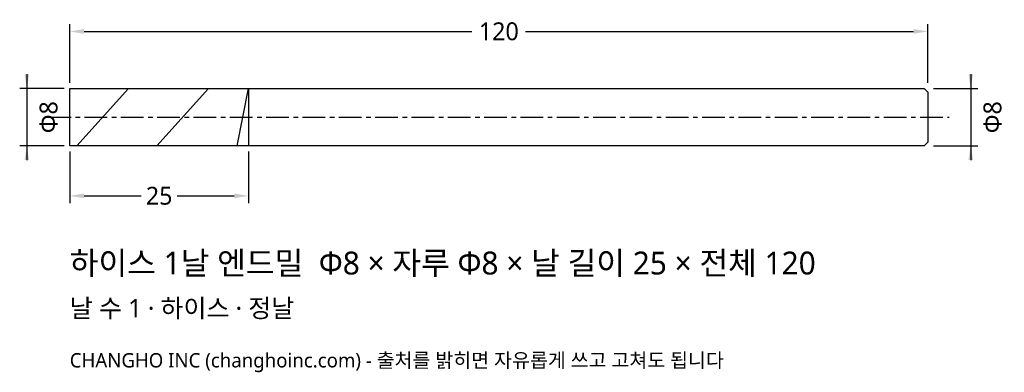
# Model space of a CAD drawing. Header units: millimetres. Extents: x -7 to 131, y -36 to 14.
import ezdxf

# ---------------------------------------------------------------- set-up
doc = ezdxf.new("R2010")
doc.units = ezdxf.units.MM
doc.linetypes.add('CENTER', pattern=[5.08, 3.175, -0.635, 0.635, -0.635])
for name, color, linetype in [('문자', 7, 'CONTINUOUS'), ('외형선', 7, 'CONTINUOUS'), ('중심선', 1, 'CENTER'), ('참고선', 8, 'CONTINUOUS'), ('치수', 4, 'CONTINUOUS')]:
    doc.layers.add(name, color=color, linetype=linetype)
doc.styles.add('CH_KOR', font='malgun.ttf')
doc.dimstyles.new('CH_DIM', dxfattribs={"dimtxt": 2.5, "dimasz": 2, "dimexe": 1, "dimexo": 0.8, "dimgap": 0.8, "dimtad": 1, "dimdec": 1, "dimdsep": 46, "dimtxsty": 'CH_KOR', "dimcen": 2.5, "dimclrd": 4, "dimclre": 4, "dimclrt": 4, "dimazin": 3, "dimtfac": 1, "dimtmove": 0, "dimatfit": 3})

# ---------------------------------------------------------------- blocks, each defined once
blk = doc.blocks.new('_CLOSEDFILLED')
at = {"color": 0, "linetype": 'BYBLOCK'}
blk.add_solid([(-1, 0.164), (0, 0), (-1, -0.164)], dxfattribs=at)
blk = doc.blocks.new('*D1')
at = {"color": 4}
for p, q in [((-6, 6), (-6, -6)), ((-0.8, 4), (-7, 4)), ((-0.8, -4), (-7, -4))]:
    blk.add_line(p, q, dxfattribs=at)
at = {"layer": 'Defpoints'}
for p in [(-6, 4), (0, 4), (0, -4)]:
    blk.add_point(p, dxfattribs=at)
at = {"layer": '치수', "color": 4, "xscale": 2, "yscale": 2}
for p, rotation in [((-6, 4), 270), ((-6, -4), 90)]:
    blk.add_blockref('_CLOSEDFILLED', p, dxfattribs=dict(at, rotation=rotation))
at = {"layer": '치수', "color": 4, "insert": (-2.95, 0), "char_height": 2.5, "attachment_point": 5, "rotation": 90, "style": 'CH_KOR'}
blk.add_mtext('Φ8', dxfattribs=at)
blk = doc.blocks.new('*D2')
at = {"color": 4}
for p, q in [((126, 6), (126, -6)), ((120.8, 4), (127, 4)), ((120.8, -4), (127, -4))]:
    blk.add_line(p, q, dxfattribs=at)
at = {"layer": 'Defpoints'}
for p in [(120, 4), (126, 4), (120, -4)]:
    blk.add_point(p, dxfattribs=at)
at = {"layer": '치수', "color": 4, "xscale": 2, "yscale": 2}
for p, rotation in [((126, 4), 270), ((126, -4), 90)]:
    blk.add_blockref('_CLOSEDFILLED', p, dxfattribs=dict(at, rotation=rotation))
at = {"layer": '치수', "color": 4, "insert": (129.05, 0), "char_height": 2.5, "attachment_point": 5, "rotation": 90, "style": 'CH_KOR'}
blk.add_mtext('Φ8', dxfattribs=at)
blk = doc.blocks.new('*D3')
at = {"color": 4}
for p, q in [((0, -4.8), (0, -12)), ((25, -4.8), (25, -12)), ((2, -11), (10, -11)), ((15, -11), (23, -11))]:
    blk.add_line(p, q, dxfattribs=at)
at = {"layer": 'Defpoints'}
for p in [(0, -4), (25, -4), (0, -11)]:
    blk.add_point(p, dxfattribs=at)
at = {"layer": '치수', "color": 4, "xscale": 2, "yscale": 2, "rotation": 180}
blk.add_blockref('_CLOSEDFILLED', (0, -11), dxfattribs=at)
at = {"layer": '치수', "color": 4, "xscale": 2, "yscale": 2}
blk.add_blockref('_CLOSEDFILLED', (25, -11), dxfattribs=at)
at = {"layer": '치수', "color": 4, "insert": (12.5, -11), "char_height": 2.5, "attachment_point": 5, "style": 'CH_KOR'}
blk.add_mtext('25', dxfattribs=at)
blk = doc.blocks.new('*D4')
at = {"color": 4}
for p, q in [((0, 4.8), (0, 13)), ((120, 4.8), (120, 13)), ((2, 12), (56.25, 12)), ((63.75, 12), (118, 12))]:
    blk.add_line(p, q, dxfattribs=at)
at = {"layer": 'Defpoints'}
for p in [(0, 12), (0, 4), (120, 4)]:
    blk.add_point(p, dxfattribs=at)
at = {"layer": '치수', "color": 4, "xscale": 2, "yscale": 2, "rotation": 180}
blk.add_blockref('_CLOSEDFILLED', (0, 12), dxfattribs=at)
at = {"layer": '치수', "color": 4, "xscale": 2, "yscale": 2}
blk.add_blockref('_CLOSEDFILLED', (120, 12), dxfattribs=at)
at = {"layer": '치수', "color": 4, "insert": (60, 12), "char_height": 2.5, "attachment_point": 5, "style": 'CH_KOR'}
blk.add_mtext('120', dxfattribs=at)

msp = doc.modelspace()

# ---------------------------------------------------------------- linework, layer by layer
at = {"layer": '외형선'}
msp.add_lwpolyline([(0, 4), (25, 4), (25, 4), (119.5, 4), (120, 3.5), (120, -3.5), (119.5, -4), (25, -4), (25, -4), (0, -4)], close=True, dxfattribs=at)
at = {"layer": '중심선'}
msp.add_line((-3, 0), (123, 0), dxfattribs=at)
at = {"layer": '참고선'}
for p, q in [((1, -4), (8.2, 4)), ((12.2, -4), (19.4, 4)), ((23.4, -4), (25, 4)), ((25, 4), (25, -4))]:
    msp.add_line(p, q, dxfattribs=at)

# ---------------------------------------------------------------- texts
at = {"layer": '문자', "style": 'CH_KOR'}
for s, height, p in [('하이스 1날 엔드밀  Φ8 × 자루 Φ8 × 날 길이 25 × 전체 120', 3.2, (0, -22)), ('날 수 1 · 하이스 · 정날', 2.56, (0, -28)), ('CHANGHO INC (changhoinc.com) - 출처를 밝히면 자유롭게 쓰고 고쳐도 됩니다', 2, (0, -35))]:
    msp.add_text(s, height=height, dxfattribs=at).set_placement(p)

# ---------------------------------------------------------------- dimensions: what is measured, and where the dimension line sits
at = {"layer": '치수'}
for base, p1, p2, text, picture, middle in [((0, 12), (0, 4), (120, 4), '120', '*D4', (60, 12)), ((0, -11), (0, -4), (25, -4), '25', '*D3', (12.5, -11))]:
    dim = msp.add_linear_dim(base=base, p1=p1, p2=p2, text=text, dimstyle='CH_DIM', override={"dimscale": 1}, dxfattribs=at)
    dim.commit()
    dim.dimension.update_dxf_attribs({"geometry": picture, "text_midpoint": middle})
for base, p1, p2, picture, middle in [((-6, 4), (0, 4), (0, -4), '*D1', (-2.95, 0)), ((126, 4), (120, 4), (120, -4), '*D2', (129.05, 0))]:
    dim = msp.add_linear_dim(base=base, p1=p1, p2=p2, angle=90, text='Φ8', dimstyle='CH_DIM', override={"dimscale": 1}, dxfattribs=at)
    dim.commit()
    dim.dimension.update_dxf_attribs({"geometry": picture, "text_midpoint": middle})

doc.saveas('drawing.dxf')
